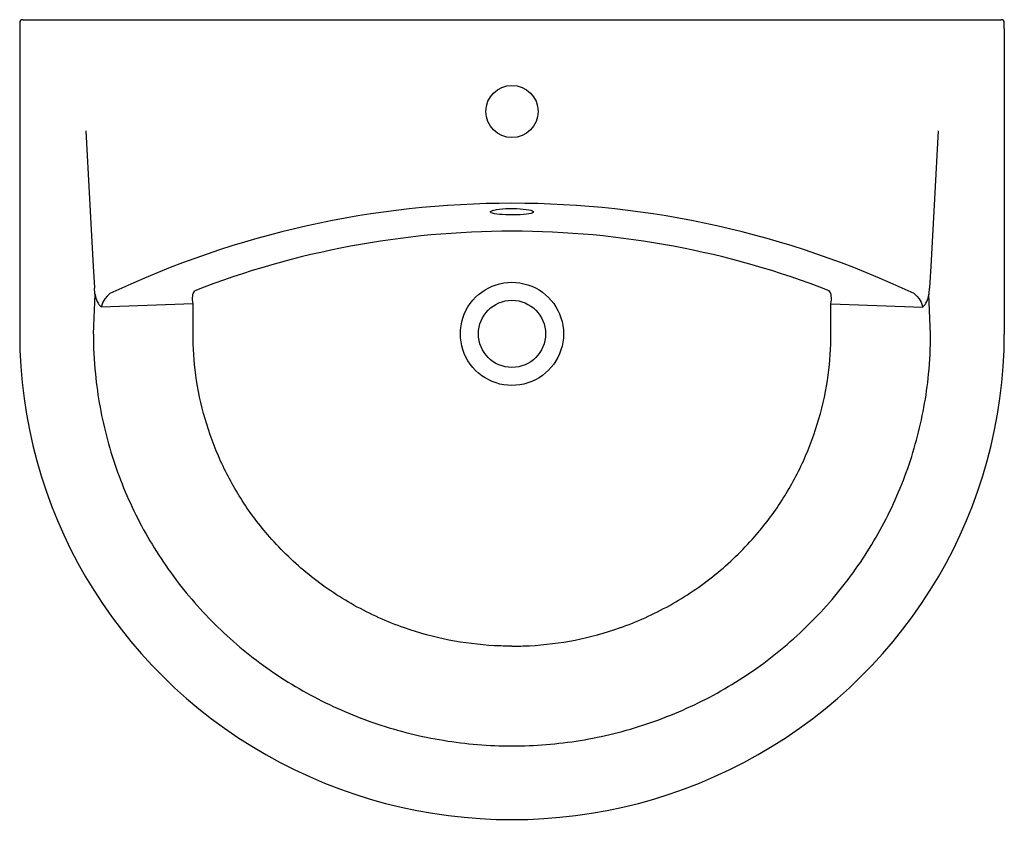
# Model space of a CAD drawing. Header units: millimetres. Extents: x 4635.562 to 4636.222, y 2691.018 to 2691.569.
import ezdxf

# ---------------------------------------------------------------- set-up
doc = ezdxf.new("R2010")
doc.units = ezdxf.units.MM
doc.layers.add('SANINDUSA', color=3, linetype='Continuous')

msp = doc.modelspace()

# ---------------------------------------------------------------- linework, layer by layer
at = {"layer": 'SANINDUSA'}
for p, q in [((4635.56239, 2691.56669), (4635.56239, 2691.35809)), ((4635.56439, 2691.56869), (4636.22039, 2691.56869)), ((4636.22239, 2691.56269), (4636.22239, 2691.5669)), ((4636.22239, 2691.56269), (4636.22239, 2691.35809)), ((4635.60679, 2691.49425), (4635.60927, 2691.44861)), ((4636.17799, 2691.49425), (4636.17551, 2691.44861)), ((4635.60927, 2691.44861), (4635.61166, 2691.40338)), ((4636.17551, 2691.44861), (4636.17313, 2691.40338)), ((4635.87843, 2691.44046), (4635.87927, 2691.44082)), ((4635.87927, 2691.44082), (4635.87934, 2691.44084)), ((4635.87934, 2691.44084), (4635.88051, 2691.44116)), ((4635.88051, 2691.44116), (4635.88208, 2691.44148)), ((4635.88208, 2691.44148), (4635.88395, 2691.44174)), ((4635.88395, 2691.44174), (4635.88607, 2691.44196)), ((4635.88607, 2691.44196), (4635.88835, 2691.44211)), ((4635.88835, 2691.44211), (4635.89074, 2691.44219)), ((4635.89074, 2691.44219), (4635.89316, 2691.4422)), ((4635.89316, 2691.4422), (4635.89555, 2691.44215)), ((4635.89555, 2691.44215), (4635.89784, 2691.44202)), ((4635.89784, 2691.44202), (4635.89998, 2691.44184)), ((4635.89998, 2691.44184), (4635.90192, 2691.4416)), ((4635.90192, 2691.4416), (4635.90359, 2691.44131)), ((4635.90359, 2691.44131), (4635.90497, 2691.44099)), ((4635.90497, 2691.44099), (4635.90568, 2691.44074)), ((4635.90568, 2691.44074), (4635.90599, 2691.44064)), ((4635.90599, 2691.44064), (4635.90666, 2691.44024)), ((4635.87798, 2691.44008), (4635.87843, 2691.44046)), ((4635.87801, 2691.43963), (4635.87798, 2691.44008)), ((4635.87849, 2691.43928), (4635.87801, 2691.43963)), ((4635.87932, 2691.43898), (4635.87849, 2691.43928)), ((4635.87937, 2691.43896), (4635.87932, 2691.43898)), ((4635.88061, 2691.43867), (4635.87937, 2691.43896)), ((4635.88218, 2691.43842), (4635.88061, 2691.43867)), ((4635.88402, 2691.43822), (4635.88218, 2691.43842)), ((4635.88611, 2691.43806), (4635.88402, 2691.43822)), ((4635.88836, 2691.43795), (4635.88611, 2691.43806)), ((4635.89074, 2691.43789), (4635.88836, 2691.43795)), ((4635.89316, 2691.43788), (4635.89074, 2691.43789)), ((4635.89557, 2691.43792), (4635.89316, 2691.43788)), ((4635.8979, 2691.43801), (4635.89557, 2691.43792)), ((4635.90007, 2691.43816), (4635.8979, 2691.43801)), ((4635.90203, 2691.43835), (4635.90007, 2691.43816)), ((4635.90372, 2691.43859), (4635.90203, 2691.43835)), ((4635.90509, 2691.43887), (4635.90372, 2691.43859)), ((4635.90527, 2691.43893), (4635.90509, 2691.43887)), ((4635.90608, 2691.43919), (4635.90527, 2691.43893)), ((4635.90666, 2691.43951), (4635.90608, 2691.43919)), ((4635.90666, 2691.44024), (4635.90687, 2691.43985)), ((4635.90687, 2691.43985), (4635.90666, 2691.43951)), ((4635.61166, 2691.40338), (4635.61243, 2691.38916)), ((4636.17313, 2691.40338), (4636.17235, 2691.38916)), ((4635.61243, 2691.38916), (4635.61245, 2691.38888)), ((4635.61282, 2691.38526), (4635.61245, 2691.38888)), ((4636.17197, 2691.38526), (4636.17233, 2691.38888)), ((4636.17235, 2691.38916), (4636.17233, 2691.38888)), ((4635.61179, 2691.35809), (4635.61289, 2691.38487)), ((4635.61297, 2691.38447), (4635.61282, 2691.38526)), ((4635.61945, 2691.38164), (4635.61818, 2691.37952)), ((4635.62104, 2691.38352), (4635.61945, 2691.38164)), ((4635.62292, 2691.38514), (4635.62104, 2691.38352)), ((4635.67827, 2691.3823), (4635.67836, 2691.3835)), ((4635.67829, 2691.38102), (4635.67827, 2691.3823)), ((4635.67836, 2691.3835), (4635.67855, 2691.3846)), ((4635.67855, 2691.3846), (4635.67885, 2691.38558)), ((4635.67885, 2691.38558), (4635.67924, 2691.38641)), ((4635.67924, 2691.38641), (4635.67972, 2691.3871)), ((4636.10554, 2691.38641), (4636.10506, 2691.3871)), ((4636.10593, 2691.38558), (4636.10554, 2691.38641)), ((4636.10623, 2691.3846), (4636.10593, 2691.38558)), ((4636.10643, 2691.3835), (4636.10623, 2691.3846)), ((4636.10651, 2691.3823), (4636.10643, 2691.3835)), ((4636.10649, 2691.38102), (4636.10651, 2691.3823)), ((4636.16187, 2691.38514), (4636.16374, 2691.38352)), ((4636.16374, 2691.38352), (4636.16533, 2691.38164)), ((4636.16533, 2691.38164), (4636.1666, 2691.37952)), ((4636.17181, 2691.38447), (4636.17197, 2691.38526)), ((4636.17299, 2691.35809), (4636.17181, 2691.38447)), ((4635.67864, 2691.37841), (4635.6171, 2691.37597)), ((4635.61735, 2691.37731), (4635.6171, 2691.37597)), ((4635.61714, 2691.37614), (4635.61712, 2691.37597)), ((4635.61818, 2691.37952), (4635.61735, 2691.37731)), ((4635.67842, 2691.37969), (4635.67829, 2691.38102)), ((4635.67864, 2691.37841), (4635.67842, 2691.37969)), ((4636.10614, 2691.37841), (4636.10636, 2691.37969)), ((4636.10614, 2691.37841), (4636.16768, 2691.37597)), ((4636.10636, 2691.37969), (4636.10649, 2691.38102)), ((4636.1666, 2691.37952), (4636.16743, 2691.37731)), ((4636.16743, 2691.37731), (4636.16768, 2691.37597)), ((4636.16765, 2691.37614), (4636.16766, 2691.37597))]:
    msp.add_line(p, q, dxfattribs=at)
at = {"layer": 'SANINDUSA', "ltscale": 0.5}
for p, q in [((4635.6786, 2691.35797), (4635.6786, 2691.3785)), ((4636.10618, 2691.35797), (4636.10618, 2691.3785))]:
    msp.add_line(p, q, dxfattribs=at)
at = {"layer": 'SANINDUSA'}
for centre, major_axis, ratio, start_param, end_param in [((4635.56439, 2691.56669), (-0.00141, 0.00141), 1, -0.785398, 0.785398), ((4635.56439, 2691.56669), (-0.00141, 0.00141), 1, -0.785398, 0.785398), ((4636.22039, 2691.56669), (0.00141, 0.00141), 1, 5.497787, 7.068584), ((4635.89239, 2690.81574), (0, 0.62995), 1, -0.44203, 0.44203), ((4635.89239, 2690.83973), (0, 0.58723), 1, 0, 0.37058), ((4635.89239, 2690.83973), (0, 0.58723), 1, -0.37058, 0), ((4635.62698, 2691.38606), (0, 0.0141), 1, 1.683587, 2.367768), ((4636.1578, 2691.38606), (0, 0.0141), 1, 3.915413, 4.599595), ((4635.89239, 2691.35809), (0.33, 0), 0.985974, 3.141593, 6.283186)]:
    msp.add_ellipse(centre, major_axis=major_axis, ratio=ratio, start_param=start_param, end_param=end_param, dxfattribs=at)
at = {"layer": 'SANINDUSA', "ltscale": 0.5}
for centre, major_axis, start_param, end_param in [((4635.89239, 2691.50719), (0, 0.0175), 4.712386, 10.995571), ((4635.89239, 2691.35819), (0, 0.03457), 4.712386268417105, 10.99557157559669), ((4635.89239, 2691.35819), (0, 0.0225), -1.570793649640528, 4.712391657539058)]:
    msp.add_ellipse(centre, major_axis=major_axis, ratio=1, start_param=start_param, end_param=end_param, dxfattribs=at)
at = {"layer": 'SANINDUSA'}
for points, knots in [([(4635.61179, 2691.35809), (4635.61179, 2691.34919), (4635.61223, 2691.34029), (4635.61458, 2691.31647), (4635.6173, 2691.30164), (4635.62516, 2691.2726), (4635.6303, 2691.25839), (4635.64286, 2691.23097), (4635.65029, 2691.21777), (4635.66723, 2691.19271), (4635.67675, 2691.18087), (4635.69764, 2691.15884), (4635.70901, 2691.14867), (4635.73328, 2691.13027), (4635.74619, 2691.12205), (4635.77322, 2691.10779), (4635.78733, 2691.10175), (4635.81637, 2691.09201), (4635.83131, 2691.08831), (4635.86159, 2691.08337), (4635.87694, 2691.08212), (4635.90764, 2691.08211), (4635.92299, 2691.08335), (4635.95328, 2691.08827), (4635.96821, 2691.09196), (4635.99726, 2691.10167), (4636.01138, 2691.10771), (4636.03841, 2691.12195), (4636.05133, 2691.13016), (4636.07562, 2691.14854), (4636.08699, 2691.1587), (4636.1079, 2691.18071), (4636.11743, 2691.19256), (4636.13439, 2691.2176), (4636.14183, 2691.2308), (4636.15441, 2691.2582), (4636.15956, 2691.27241), (4636.16744, 2691.30145), (4636.17017, 2691.31628), (4636.17255, 2691.34015), (4636.17299, 2691.34912), (4636.17299, 2691.35809)], [0, 0, 0, 0, 0.097012, 0.097012, 0.260726, 0.260726, 0.42444, 0.42444, 0.588154, 0.588154, 0.751868, 0.751868, 0.915581, 0.915581, 1.079295, 1.079295, 1.243009, 1.243009, 1.406723, 1.406723, 1.570437, 1.570437, 1.73415, 1.73415, 1.897864, 1.897864, 2.061578, 2.061578, 2.225292, 2.225292, 2.389006, 2.389006, 2.552719, 2.552719, 2.716433, 2.716433, 2.880147, 2.880147, 3.043861, 3.043861, 3.141593, 3.141593, 3.141593, 3.141593]), ([(4635.89239, 2691.14892), (4635.88848, 2691.14892), (4635.88457, 2691.14903), (4635.87039, 2691.14979), (4635.86016, 2691.15107), (4635.83999, 2691.15505), (4635.83006, 2691.15776), (4635.80872, 2691.16523), (4635.79743, 2691.1703), (4635.77593, 2691.18227), (4635.76573, 2691.18916), (4635.7467, 2691.20454), (4635.73789, 2691.21302), (4635.7232, 2691.22982), (4635.71709, 2691.23794), (4635.70612, 2691.25494), (4635.70127, 2691.26381), (4635.69293, 2691.28213), (4635.68943, 2691.29158), (4635.68387, 2691.31085), (4635.6818, 2691.32068), (4635.67922, 2691.33971), (4635.6786, 2691.3489), (4635.6786, 2691.35809)], [1.570795, 1.570795, 1.570795, 1.570795, 1.625237, 1.625237, 1.768558, 1.768558, 1.911878, 1.911878, 2.084716, 2.084716, 2.257553, 2.257553, 2.430391, 2.430391, 2.574975, 2.574975, 2.719559, 2.719559, 2.864143, 2.864143, 3.008727, 3.008727, 3.141593, 3.141593, 3.141593, 3.141593]), ([(4635.89239, 2691.14892), (4635.8963, 2691.14892), (4635.90021, 2691.14903), (4635.91439, 2691.14979), (4635.92462, 2691.15107), (4635.94479, 2691.15505), (4635.95472, 2691.15776), (4635.97606, 2691.16523), (4635.98735, 2691.1703), (4636.00885, 2691.18227), (4636.01905, 2691.18916), (4636.03808, 2691.20454), (4636.04689, 2691.21302), (4636.06158, 2691.22982), (4636.06769, 2691.23794), (4636.07866, 2691.25494), (4636.08351, 2691.26381), (4636.09185, 2691.28213), (4636.09535, 2691.29158), (4636.10091, 2691.31085), (4636.10299, 2691.32068), (4636.10557, 2691.33971), (4636.10619, 2691.3489), (4636.10619, 2691.35809)], [1.570795, 1.570795, 1.570795, 1.570795, 1.625237, 1.625237, 1.768558, 1.768558, 1.911878, 1.911878, 2.084716, 2.084716, 2.257553, 2.257553, 2.430391, 2.430391, 2.574975, 2.574975, 2.719559, 2.719559, 2.864143, 2.864143, 3.008727, 3.008727, 3.141593, 3.141593, 3.141593, 3.141593])]:
    msp.add_open_spline(points, degree=3, knots=knots, dxfattribs=at)

doc.saveas('drawing.dxf')
